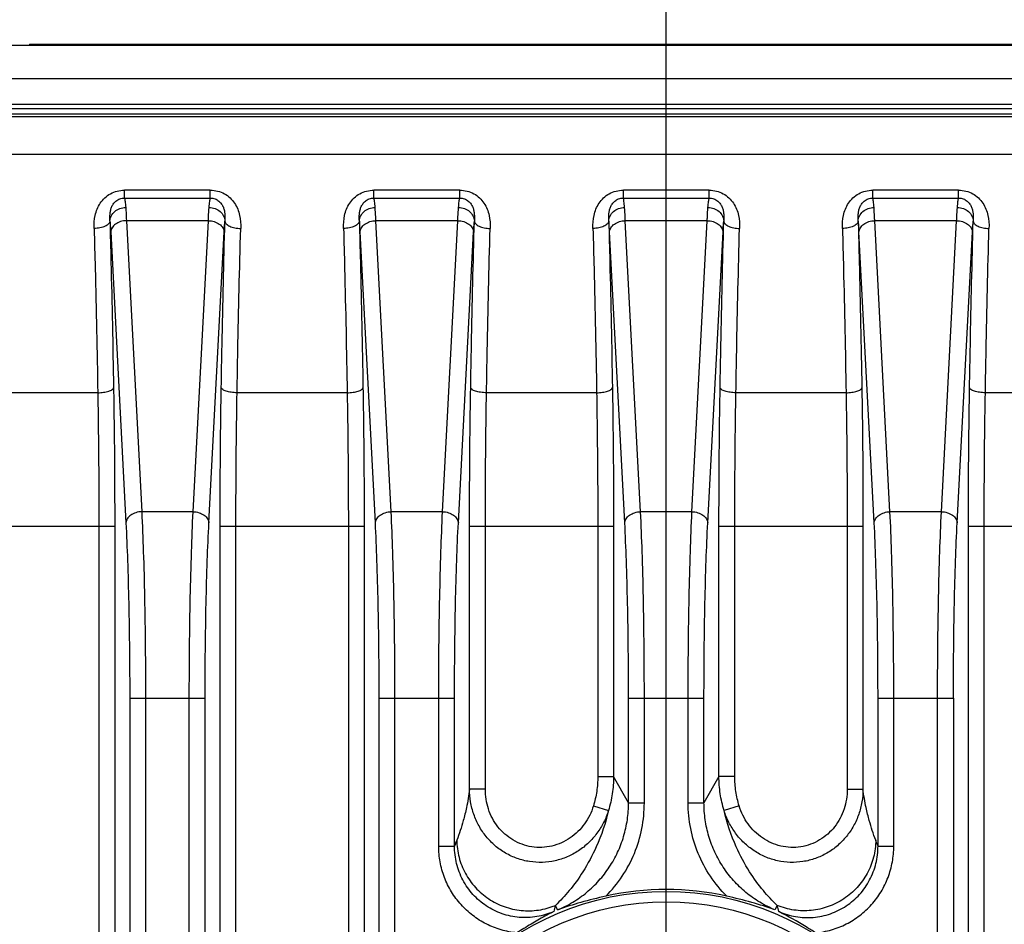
# Model space of a CAD drawing. Header units: millimetres. Extents: x 91 to 530, y 134 to 288.
# Tile 25 of 31: x 450 to 468, y 250 to 267. Entities that reach past the tile are written whole.
import ezdxf

# ---------------------------------------------------------------- set-up
doc = ezdxf.new("R2010")
doc.units = ezdxf.units.MM
doc.header["$LTSCALE"] = 32.67
doc.header["$PDMODE"] = 3
doc.header["$PDSIZE"] = 8
doc.linetypes.add('CENTER', pattern=[0.6, 0.375, -0.075, 0.075, -0.075])
doc.layers.get('0').update_dxf_attribs({"linetype": 'CONTINUOUS'})
doc.layers.get('Defpoints').update_dxf_attribs({"linetype": 'CONTINUOUS'})
for name, color, linetype in [('00_COMPONENTS', 7, 'CONTINUOUS'), ('03_ALL_AXES', 7, 'CONTINUOUS'), ('51__DRAFT_DIMS', 7, 'CONTINUOUS')]:
    doc.layers.add(name, color=color, linetype=linetype)
doc.styles.get("Standard").update_dxf_attribs({"font": 'Roboto-Regular.ttf'})
doc.dimstyles.new('DIMSTYLE_2', dxfattribs={"dimtxt": 3, "dimasz": 3, "dimexe": 2.5, "dimexo": 0.5, "dimgap": 0.75, "dimtad": 1, "dimdsep": 46, "dimtxsty": 'STANDARD', "dimblk": '_FILLED', "dimblk1": '_FILLED', "dimblk2": '_FILLED', "dimcen": 0.09, "dimclrt": 3, "dimazin": 2, "dimtp": 0.3, "dimtm": 0.3, "dimtfac": 1, "dimtofl": 0, "dimtmove": 0, "dimatfit": 3, "dimldrblk": '_FILLED', "dimfxl": 1, "dimtolj": 1, "dimarcsym": 0})
doc.dimstyles.new('DIMSTYLE_5', dxfattribs={"dimtxt": 3, "dimasz": 3, "dimexe": 2.5, "dimexo": 0.5, "dimgap": 0.75, "dimtad": 1, "dimdec": 1, "dimdsep": 46, "dimtxsty": 'STANDARD', "dimblk": '_FILLED', "dimblk1": '_FILLED', "dimblk2": '_FILLED', "dimcen": 0.09, "dimclrt": 3, "dimazin": 2, "dimtp": 0.2, "dimtm": 0.2, "dimtfac": 1, "dimtdec": 1, "dimtofl": 0, "dimtmove": 0, "dimatfit": 3, "dimldrblk": '_FILLED', "dimfxl": 1, "dimtolj": 1, "dimarcsym": 0})
doc.dimstyles.new('DIMSTYLE_6', dxfattribs={"dimtxt": 3, "dimasz": 3, "dimexe": 2.5, "dimexo": 0.5, "dimgap": 0.75, "dimtad": 1, "dimdsep": 46, "dimtxsty": 'STANDARD', "dimblk": '_FILLED', "dimblk1": '_FILLED', "dimblk2": '_FILLED', "dimcen": 0.09, "dimclrt": 3, "dimazin": 2, "dimtp": 0.2, "dimtm": 0.2, "dimtfac": 1, "dimtofl": 0, "dimtmove": 0, "dimatfit": 3, "dimldrblk": '_FILLED', "dimfxl": 1, "dimtolj": 1, "dimarcsym": 0})

# ---------------------------------------------------------------- blocks, each defined once
blk = doc.blocks.new('_FILLED')
at = {"color": 0, "linetype": 'ByBlock'}
blk.add_solid([(0, 0), (-1, 0.1667), (-1, -0.1667)], dxfattribs=at)
blk = doc.blocks.new('*D11')
at = {"layer": '51__DRAFT_DIMS', "color": 0, "lineweight": -2}
for p, q in [((461.94, 251.775), (461.94, 277.373)), ((485.59, 251.581), (485.59, 277.373)), ((464.94, 274.873), (482.59, 274.873))]:
    blk.add_line(p, q, dxfattribs=at)
at = {"layer": 'Defpoints', "color": 0}
for p in [(485.59, 274.873), (461.94, 251.275), (485.59, 251.081)]:
    blk.add_point(p, dxfattribs=at)
at = {"layer": '51__DRAFT_DIMS', "color": 0, "linetype": 'ByBlock', "lineweight": -2, "xscale": 3, "yscale": 3, "zscale": 3, "rotation": 180}
blk.add_blockref('_FILLED', (461.94, 274.873), dxfattribs=at)
at = {"layer": '51__DRAFT_DIMS', "color": 0, "linetype": 'ByBlock', "lineweight": -2, "xscale": 3, "yscale": 3, "zscale": 3}
blk.add_blockref('_FILLED', (485.59, 274.873), dxfattribs=at)
at = {"layer": '51__DRAFT_DIMS', "color": 3, "insert": (473.715, 279.623), "char_height": 3, "attachment_point": 2, "line_spacing_factor": 0.9}
blk.add_mtext('\\A1;23.7', dxfattribs=at)
blk = doc.blocks.new('*D13')
at = {"layer": '51__DRAFT_DIMS', "color": 0, "lineweight": -2}
for p, q in [((439.465, 258.399), (439.465, 285.764)), ((508.065, 256.046), (508.065, 285.764)), ((442.465, 283.264), (505.065, 283.264))]:
    blk.add_line(p, q, dxfattribs=at)
at = {"layer": 'Defpoints', "color": 0}
for p in [(508.065, 283.264), (439.465, 257.899), (508.065, 255.546)]:
    blk.add_point(p, dxfattribs=at)
at = {"layer": '51__DRAFT_DIMS', "color": 0, "linetype": 'ByBlock', "lineweight": -2, "xscale": 3, "yscale": 3, "zscale": 3, "rotation": 180}
blk.add_blockref('_FILLED', (439.465, 283.264), dxfattribs=at)
at = {"layer": '51__DRAFT_DIMS', "color": 0, "linetype": 'ByBlock', "lineweight": -2, "xscale": 3, "yscale": 3, "zscale": 3}
blk.add_blockref('_FILLED', (508.065, 283.264), dxfattribs=at)
at = {"layer": '51__DRAFT_DIMS', "color": 3, "insert": (473.727, 288.014), "char_height": 3, "attachment_point": 2, "line_spacing_factor": 0.9}
blk.add_mtext('\\A1;68.6', dxfattribs=at)
blk = doc.blocks.new('*D15')
at = {"layer": '51__DRAFT_DIMS', "color": 0, "lineweight": -2}
for p, q in [((447.437, 267.008), (428.024, 267.008)), ((430.524, 264.008), (430.524, 248.708)), ((458.521, 245.708), (428.024, 245.708))]:
    blk.add_line(p, q, dxfattribs=at)
at = {"layer": 'Defpoints', "color": 0}
for p in [(447.937, 267.008), (430.524, 245.708), (459.021, 245.708)]:
    blk.add_point(p, dxfattribs=at)
at = {"layer": '51__DRAFT_DIMS', "color": 0, "linetype": 'ByBlock', "lineweight": -2, "xscale": 3, "yscale": 3, "zscale": 3}
for p, rotation in [((430.524, 267.008), 90), ((430.524, 245.708), 270)]:
    blk.add_blockref('_FILLED', p, dxfattribs=dict(at, rotation=rotation))
at = {"layer": '51__DRAFT_DIMS', "color": 3, "insert": (425.774, 256.297), "char_height": 3, "attachment_point": 2, "rotation": 90, "line_spacing_factor": 0.9}
blk.add_mtext('\\A1;21.3', dxfattribs=at)

msp = doc.modelspace()

# ---------------------------------------------------------------- linework, layer by layer
at = {"layer": '00_COMPONENTS', "color": 7}
for p, q in [((499.593, 267.008), (447.937, 267.008)), ((449.865, 267.033), (449.865, 267.008)), ((449.865, 267.033), (497.665, 267.033)), ((498.696, 265.808), (448.834, 265.808))]:
    msp.add_line(p, q, dxfattribs=at)
at = {"layer": '00_COMPONENTS', "color": 4}
for p, q in [((451.765, 267.033), (451.765, 267.008)), ((448.834, 266.382), (498.696, 266.382)), ((448.834, 265.896), (498.696, 265.896)), ((498.696, 265.708), (448.834, 265.708)), ((498.743, 265.654), (448.787, 265.654)), ((498.743, 264.942), (448.787, 264.942)), ((451.666, 264.117), (451.666, 264.267)), ((453.293, 264.267), (451.666, 264.267)), ((453.293, 264.117), (453.293, 264.267)), ((456.396, 264.117), (456.396, 264.267)), ((458.023, 264.267), (456.396, 264.267)), ((458.023, 264.117), (458.023, 264.267)), ((461.126, 264.117), (461.126, 264.267)), ((462.753, 264.267), (461.126, 264.267)), ((462.753, 264.117), (462.753, 264.267)), ((465.856, 264.117), (465.856, 264.267)), ((467.483, 264.267), (465.856, 264.267)), ((467.483, 264.117), (467.483, 264.267)), ((451.666, 264.117), (453.293, 264.117)), ((456.396, 264.117), (458.023, 264.117)), ((461.126, 264.117), (462.753, 264.117)), ((465.856, 264.117), (467.483, 264.117)), ((451.703, 263.688), (451.992, 258.173)), ((453.256, 263.688), (451.703, 263.688)), ((452.967, 258.173), (453.256, 263.688)), ((456.722, 258.173), (456.433, 263.688)), ((457.986, 263.688), (456.433, 263.688)), ((457.697, 258.173), (457.986, 263.688)), ((461.452, 258.173), (461.163, 263.688)), ((462.716, 263.688), (461.163, 263.688)), ((462.427, 258.173), (462.716, 263.688)), ((466.182, 258.173), (465.893, 263.688)), ((467.446, 263.688), (465.893, 263.688)), ((467.157, 258.173), (467.446, 263.688)), ((451.404, 263.476), (451.693, 257.961)), ((453.267, 257.961), (453.556, 263.476)), ((456.423, 257.961), (456.134, 263.476)), ((457.997, 257.961), (458.286, 263.476)), ((461.153, 257.961), (460.864, 263.476)), ((462.727, 257.961), (463.016, 263.476)), ((465.883, 257.961), (465.594, 263.476)), ((467.457, 257.961), (467.746, 263.476)), ((451.159, 260.428), (449.421, 260.428)), ((455.889, 260.428), (453.801, 260.428)), ((460.619, 260.428), (458.531, 260.428)), ((465.349, 260.428), (463.261, 260.428)), ((470.079, 260.428), (467.991, 260.428)), ((452.967, 258.173), (451.992, 258.173)), ((457.697, 258.173), (456.722, 258.173)), ((462.427, 258.173), (461.452, 258.173)), ((467.157, 258.173), (466.182, 258.173)), ((449.1, 257.899), (451.48, 257.899)), ((451.181, 257.899), (451.181, 187.518)), ((451.48, 257.899), (451.48, 187.518)), ((453.479, 187.518), (453.479, 257.899)), ((453.479, 257.899), (456.21, 257.899)), ((453.779, 187.518), (453.779, 257.899)), ((455.911, 257.899), (455.911, 187.518)), ((456.21, 257.899), (456.21, 187.518)), ((458.209, 252.914), (458.209, 257.899)), ((458.209, 257.899), (460.94, 257.899)), ((458.509, 252.914), (458.509, 257.899)), ((460.641, 257.899), (460.641, 253.155)), ((460.94, 257.899), (460.94, 253.155)), ((462.939, 253.155), (462.939, 257.899)), ((462.939, 257.899), (465.67, 257.899)), ((463.239, 253.155), (463.239, 257.899)), ((465.371, 257.899), (465.371, 252.914)), ((465.67, 257.899), (465.67, 252.914)), ((467.669, 187.518), (467.669, 257.899)), ((467.669, 257.899), (470.4, 257.899)), ((467.969, 187.518), (467.969, 257.899)), ((451.765, 254.637), (451.765, 190.779)), ((451.765, 254.637), (453.195, 254.637)), ((452.064, 254.637), (452.064, 190.779)), ((452.895, 190.779), (452.895, 254.637)), ((453.195, 190.779), (453.195, 254.637)), ((456.495, 190.779), (456.495, 254.637)), ((456.495, 254.637), (457.925, 254.637)), ((456.794, 246.99), (456.794, 254.637)), ((457.625, 251.836), (457.625, 254.637)), ((457.925, 251.836), (457.925, 254.637)), ((461.225, 252.655), (461.225, 254.637)), ((461.225, 254.637), (462.655, 254.637)), ((461.524, 252.655), (461.524, 254.637)), ((462.355, 252.655), (462.355, 254.637)), ((462.655, 252.655), (462.655, 254.637)), ((465.955, 251.836), (465.955, 254.637)), ((465.955, 254.637), (467.385, 254.637)), ((466.254, 251.836), (466.254, 254.637)), ((467.085, 246.99), (467.085, 254.637)), ((467.385, 254.637), (467.385, 190.779)), ((460.641, 253.155), (460.94, 253.155)), ((461.225, 252.655), (460.94, 253.155)), ((462.939, 253.155), (462.655, 252.655)), ((463.239, 253.155), (462.939, 253.155)), ((458.509, 252.914), (458.209, 252.914)), ((465.371, 252.914), (465.67, 252.914)), ((461.225, 252.655), (461.524, 252.655)), ((462.355, 252.655), (462.655, 252.655)), ((460.557, 252.596), (460.843, 252.509)), ((463.322, 252.596), (463.036, 252.509)), ((457.625, 251.836), (457.925, 251.836)), ((465.955, 251.836), (466.254, 251.836)), ((459.88, 250.625), (459.836, 250.709)), ((464.043, 250.709), (463.999, 250.625))]:
    msp.add_line(p, q, dxfattribs=at)
for radius in [5.269, 5.07]:
    msp.add_circle((461.94, 245.708), radius, dxfattribs=at)
for centre, radius, start, end in [((491.292, 239.112), 35.711, 158.9358, 159.1268), ((432.749, 239.173), 35.538, 20.8728, 21.0646), ((480.154, 245.336), 21.017, 165.1879, 165.5141), ((443.813, 245.359), 20.926, 14.4852, 14.8128)]:
    msp.add_arc(centre, radius, start, end, dxfattribs=at)
at = {"layer": '00_COMPONENTS', "color": 7}
msp.add_arc((461.94, 245.708), 5.303, 77.5118, 102.4882, dxfattribs=at)
at = {"layer": '00_COMPONENTS', "color": 4}
for points, knots in [([(451.09, 263.541), (451.088, 263.624), (451.095, 263.75), (451.143, 263.911), (451.203, 264.025), (451.288, 264.125), (451.397, 264.205), (451.526, 264.256), (451.619, 264.267), (451.666, 264.267)], [0, 0, 0, 0, 0.239231, 0.359409, 0.481062, 0.605456, 0.733613, 0.865587, 1, 1, 1, 1]), ([(453.293, 264.267), (453.34, 264.267), (453.433, 264.256), (453.562, 264.205), (453.671, 264.125), (453.756, 264.025), (453.816, 263.911), (453.865, 263.75), (453.872, 263.624), (453.869, 263.541)], [0, 0, 0, 0, 0.134414, 0.266388, 0.394544, 0.518938, 0.640591, 0.760769, 1, 1, 1, 1]), ([(455.82, 263.541), (455.818, 263.624), (455.825, 263.75), (455.873, 263.911), (455.933, 264.025), (456.018, 264.125), (456.127, 264.205), (456.256, 264.256), (456.349, 264.267), (456.396, 264.267)], [0, 0, 0, 0, 0.239231, 0.359409, 0.481062, 0.605456, 0.733613, 0.865587, 1, 1, 1, 1]), ([(458.023, 264.267), (458.07, 264.267), (458.163, 264.256), (458.292, 264.205), (458.401, 264.125), (458.486, 264.025), (458.546, 263.911), (458.595, 263.75), (458.602, 263.624), (458.599, 263.541)], [0, 0, 0, 0, 0.134414, 0.266388, 0.394544, 0.518938, 0.640591, 0.760769, 1, 1, 1, 1]), ([(460.55, 263.541), (460.548, 263.624), (460.555, 263.75), (460.603, 263.911), (460.663, 264.025), (460.748, 264.125), (460.857, 264.205), (460.986, 264.256), (461.079, 264.267), (461.126, 264.267)], [0, 0, 0, 0, 0.239231, 0.359409, 0.481062, 0.605456, 0.733613, 0.865587, 1, 1, 1, 1]), ([(462.753, 264.267), (462.8, 264.267), (462.893, 264.256), (463.022, 264.205), (463.131, 264.125), (463.216, 264.025), (463.276, 263.911), (463.325, 263.75), (463.332, 263.624), (463.329, 263.541)], [0, 0, 0, 0, 0.134414, 0.266388, 0.394544, 0.518938, 0.640591, 0.760769, 1, 1, 1, 1]), ([(465.28, 263.541), (465.278, 263.624), (465.285, 263.75), (465.333, 263.911), (465.393, 264.025), (465.478, 264.125), (465.587, 264.205), (465.716, 264.256), (465.809, 264.267), (465.856, 264.267)], [0, 0, 0, 0, 0.239231, 0.359409, 0.481062, 0.605456, 0.733613, 0.865587, 1, 1, 1, 1]), ([(467.483, 264.267), (467.53, 264.267), (467.623, 264.256), (467.752, 264.205), (467.861, 264.125), (467.946, 264.025), (468.006, 263.911), (468.055, 263.75), (468.062, 263.624), (468.059, 263.541)], [0, 0, 0, 0, 0.134414, 0.266388, 0.394544, 0.518938, 0.640591, 0.760769, 1, 1, 1, 1]), ([(451.39, 263.678), (451.387, 263.723), (451.387, 263.79), (451.399, 263.879), (451.418, 263.944), (451.451, 264.008), (451.503, 264.065), (451.577, 264.107), (451.636, 264.117), (451.666, 264.117)], [0, 0, 0, 0, 0.227977, 0.340952, 0.455486, 0.574661, 0.703121, 0.845581, 1, 1, 1, 1]), ([(451.666, 264.117), (451.669, 264.109), (451.673, 264.089), (451.679, 264.051), (451.684, 264), (451.688, 263.962), (451.689, 263.941)], [0, 0, 0, 0, 0.139087, 0.353089, 0.640844, 1, 1, 1, 1]), ([(453.27, 263.941), (453.272, 263.962), (453.275, 264), (453.281, 264.051), (453.286, 264.089), (453.291, 264.109), (453.293, 264.117)], [0, 0, 0, 0, 0.359171, 0.646923, 0.860917, 1, 1, 1, 1]), ([(453.293, 264.117), (453.324, 264.117), (453.382, 264.107), (453.456, 264.065), (453.509, 264.008), (453.542, 263.944), (453.561, 263.879), (453.573, 263.79), (453.572, 263.723), (453.57, 263.678)], [0, 0, 0, 0, 0.15442, 0.29688, 0.425338, 0.544514, 0.659048, 0.772022, 1, 1, 1, 1]), ([(456.12, 263.678), (456.117, 263.723), (456.117, 263.79), (456.129, 263.879), (456.148, 263.944), (456.181, 264.008), (456.233, 264.065), (456.307, 264.107), (456.366, 264.117), (456.396, 264.117)], [0, 0, 0, 0, 0.227977, 0.340952, 0.455486, 0.574662, 0.70312, 0.845581, 1, 1, 1, 1]), ([(456.419, 263.941), (456.418, 263.962), (456.414, 264), (456.409, 264.051), (456.403, 264.089), (456.399, 264.109), (456.396, 264.117)], [0, 0, 0, 0, 0.359171, 0.646923, 0.860917, 1, 1, 1, 1]), ([(458, 263.941), (458.002, 263.962), (458.005, 264), (458.011, 264.051), (458.016, 264.089), (458.021, 264.109), (458.023, 264.117)], [0, 0, 0, 0, 0.359171, 0.646923, 0.860917, 1, 1, 1, 1]), ([(458.023, 264.117), (458.054, 264.117), (458.112, 264.107), (458.186, 264.065), (458.239, 264.008), (458.272, 263.944), (458.291, 263.879), (458.303, 263.79), (458.302, 263.723), (458.3, 263.678)], [0, 0, 0, 0, 0.15442, 0.29688, 0.425338, 0.544514, 0.659048, 0.772022, 1, 1, 1, 1]), ([(460.85, 263.678), (460.847, 263.723), (460.847, 263.79), (460.859, 263.879), (460.878, 263.944), (460.911, 264.008), (460.963, 264.065), (461.037, 264.107), (461.096, 264.117), (461.126, 264.117)], [0, 0, 0, 0, 0.227977, 0.340952, 0.455486, 0.574662, 0.70312, 0.845581, 1, 1, 1, 1]), ([(461.149, 263.941), (461.148, 263.962), (461.144, 264), (461.139, 264.051), (461.133, 264.089), (461.129, 264.109), (461.126, 264.117)], [0, 0, 0, 0, 0.359171, 0.646923, 0.860917, 1, 1, 1, 1]), ([(462.73, 263.941), (462.732, 263.962), (462.735, 264), (462.741, 264.051), (462.746, 264.089), (462.751, 264.109), (462.753, 264.117)], [0, 0, 0, 0, 0.359171, 0.646923, 0.860917, 1, 1, 1, 1]), ([(462.753, 264.117), (462.784, 264.117), (462.842, 264.107), (462.916, 264.065), (462.969, 264.008), (463.002, 263.944), (463.021, 263.879), (463.033, 263.79), (463.032, 263.723), (463.03, 263.678)], [0, 0, 0, 0, 0.15442, 0.29688, 0.425338, 0.544514, 0.659048, 0.772022, 1, 1, 1, 1]), ([(465.58, 263.678), (465.577, 263.723), (465.577, 263.79), (465.589, 263.879), (465.608, 263.944), (465.641, 264.008), (465.693, 264.065), (465.767, 264.107), (465.826, 264.117), (465.856, 264.117)], [0, 0, 0, 0, 0.227977, 0.340952, 0.455486, 0.574662, 0.70312, 0.845581, 1, 1, 1, 1]), ([(465.879, 263.941), (465.878, 263.962), (465.874, 264), (465.869, 264.051), (465.863, 264.089), (465.859, 264.109), (465.856, 264.117)], [0, 0, 0, 0, 0.359171, 0.646923, 0.860917, 1, 1, 1, 1]), ([(467.46, 263.941), (467.462, 263.962), (467.465, 264), (467.471, 264.051), (467.476, 264.089), (467.481, 264.109), (467.483, 264.117)], [0, 0, 0, 0, 0.359171, 0.646923, 0.860917, 1, 1, 1, 1]), ([(467.483, 264.117), (467.514, 264.117), (467.572, 264.107), (467.646, 264.065), (467.699, 264.008), (467.732, 263.944), (467.751, 263.879), (467.763, 263.79), (467.762, 263.723), (467.76, 263.678)], [0, 0, 0, 0, 0.15442, 0.29688, 0.425338, 0.544514, 0.659048, 0.772022, 1, 1, 1, 1]), ([(451.39, 263.678), (451.39, 263.695), (451.395, 263.729), (451.419, 263.795), (451.477, 263.868), (451.575, 263.925), (451.651, 263.94), (451.689, 263.941)], [0, 0, 0, 0, 0.116646, 0.235198, 0.479817, 0.736524, 1, 1, 1, 1]), ([(451.689, 263.941), (451.691, 263.923), (451.696, 263.839), (451.7, 263.754), (451.703, 263.688)], [0, 0, 0, 0, 0.2145, 1, 1, 1, 1]), ([(453.256, 263.688), (453.257, 263.712), (453.261, 263.796), (453.266, 263.881), (453.27, 263.941)], [0, 0, 0, 0, 0.284292, 1, 1, 1, 1]), ([(453.27, 263.941), (453.309, 263.94), (453.385, 263.925), (453.483, 263.868), (453.54, 263.795), (453.565, 263.729), (453.569, 263.695), (453.57, 263.678)], [0, 0, 0, 0, 0.263476, 0.520183, 0.764802, 0.883354, 1, 1, 1, 1]), ([(456.12, 263.678), (456.12, 263.695), (456.125, 263.729), (456.149, 263.795), (456.207, 263.868), (456.305, 263.925), (456.381, 263.94), (456.419, 263.941)], [0, 0, 0, 0, 0.116646, 0.235198, 0.479817, 0.736524, 1, 1, 1, 1]), ([(456.433, 263.688), (456.432, 263.712), (456.428, 263.796), (456.424, 263.881), (456.419, 263.941)], [0, 0, 0, 0, 0.284291, 1, 1, 1, 1]), ([(457.986, 263.688), (457.987, 263.712), (457.991, 263.796), (457.996, 263.881), (458, 263.941)], [0, 0, 0, 0, 0.284292, 1, 1, 1, 1]), ([(458, 263.941), (458.039, 263.94), (458.115, 263.925), (458.213, 263.868), (458.27, 263.795), (458.295, 263.729), (458.299, 263.695), (458.3, 263.678)], [0, 0, 0, 0, 0.263476, 0.520183, 0.764802, 0.883354, 1, 1, 1, 1]), ([(460.85, 263.678), (460.85, 263.695), (460.855, 263.729), (460.879, 263.795), (460.937, 263.868), (461.035, 263.925), (461.111, 263.94), (461.149, 263.941)], [0, 0, 0, 0, 0.116646, 0.235198, 0.479817, 0.736524, 1, 1, 1, 1]), ([(461.163, 263.688), (461.162, 263.712), (461.158, 263.796), (461.154, 263.881), (461.149, 263.941)], [0, 0, 0, 0, 0.284291, 1, 1, 1, 1]), ([(462.716, 263.688), (462.717, 263.712), (462.721, 263.796), (462.726, 263.881), (462.73, 263.941)], [0, 0, 0, 0, 0.284292, 1, 1, 1, 1]), ([(462.73, 263.941), (462.769, 263.94), (462.845, 263.925), (462.943, 263.868), (463, 263.795), (463.025, 263.729), (463.029, 263.695), (463.03, 263.678)], [0, 0, 0, 0, 0.263476, 0.520183, 0.764802, 0.883354, 1, 1, 1, 1]), ([(465.58, 263.678), (465.58, 263.695), (465.585, 263.729), (465.609, 263.795), (465.667, 263.868), (465.765, 263.925), (465.841, 263.94), (465.879, 263.941)], [0, 0, 0, 0, 0.116646, 0.235198, 0.479817, 0.736524, 1, 1, 1, 1]), ([(465.893, 263.688), (465.892, 263.712), (465.888, 263.796), (465.884, 263.881), (465.879, 263.941)], [0, 0, 0, 0, 0.284291, 1, 1, 1, 1]), ([(467.446, 263.688), (467.447, 263.712), (467.451, 263.796), (467.456, 263.881), (467.46, 263.941)], [0, 0, 0, 0, 0.284292, 1, 1, 1, 1]), ([(467.46, 263.941), (467.499, 263.94), (467.575, 263.925), (467.673, 263.868), (467.73, 263.795), (467.755, 263.729), (467.759, 263.695), (467.76, 263.678)], [0, 0, 0, 0, 0.263476, 0.520183, 0.764802, 0.883354, 1, 1, 1, 1]), ([(451.39, 263.678), (451.389, 263.669), (451.382, 263.65), (451.363, 263.625), (451.333, 263.602), (451.296, 263.582), (451.251, 263.565), (451.182, 263.547), (451.127, 263.542), (451.09, 263.541)], [0, 0, 0, 0, 0.07779, 0.166953, 0.271882, 0.393499, 0.530432, 0.679834, 1, 1, 1, 1]), ([(451.39, 263.678), (451.396, 263.422), (451.423, 262.369), (451.445, 261.317), (451.458, 260.52)], [0, 0, 0, 0, 0.243468, 1, 1, 1, 1]), ([(451.39, 263.678), (451.391, 263.664), (451.397, 263.597), (451.401, 263.529), (451.404, 263.476)], [0, 0, 0, 0, 0.214592, 1, 1, 1, 1]), ([(451.703, 263.688), (451.665, 263.687), (451.592, 263.676), (451.509, 263.637), (451.457, 263.594), (451.429, 263.557), (451.41, 263.518), (451.404, 263.49), (451.404, 263.476)], [0, 0, 0, 0, 0.284611, 0.551437, 0.674273, 0.789113, 0.896925, 1, 1, 1, 1]), ([(453.256, 263.688), (453.294, 263.687), (453.368, 263.676), (453.45, 263.637), (453.502, 263.594), (453.531, 263.557), (453.55, 263.518), (453.555, 263.49), (453.556, 263.476)], [0, 0, 0, 0, 0.284611, 0.551437, 0.674273, 0.789113, 0.896925, 1, 1, 1, 1]), ([(453.501, 260.52), (453.506, 260.79), (453.525, 261.843), (453.549, 262.895), (453.57, 263.678)], [0, 0, 0, 0, 0.256123, 1, 1, 1, 1]), ([(453.556, 263.476), (453.557, 263.495), (453.561, 263.563), (453.565, 263.63), (453.57, 263.678)], [0, 0, 0, 0, 0.284216, 1, 1, 1, 1]), ([(453.57, 263.678), (453.571, 263.669), (453.577, 263.65), (453.597, 263.625), (453.626, 263.602), (453.664, 263.582), (453.708, 263.565), (453.777, 263.547), (453.832, 263.542), (453.869, 263.541)], [0, 0, 0, 0, 0.077791, 0.166955, 0.271884, 0.393501, 0.530433, 0.679835, 1, 1, 1, 1]), ([(456.12, 263.678), (456.119, 263.669), (456.112, 263.65), (456.093, 263.625), (456.063, 263.602), (456.026, 263.582), (455.981, 263.565), (455.912, 263.547), (455.857, 263.542), (455.82, 263.541)], [0, 0, 0, 0, 0.07779, 0.166953, 0.271882, 0.393499, 0.530432, 0.679834, 1, 1, 1, 1]), ([(456.12, 263.678), (456.126, 263.422), (456.153, 262.369), (456.175, 261.317), (456.188, 260.52)], [0, 0, 0, 0, 0.243468, 1, 1, 1, 1]), ([(456.134, 263.476), (456.133, 263.495), (456.129, 263.563), (456.124, 263.63), (456.12, 263.678)], [0, 0, 0, 0, 0.284215, 1, 1, 1, 1]), ([(456.134, 263.476), (456.134, 263.49), (456.14, 263.518), (456.159, 263.557), (456.187, 263.594), (456.239, 263.637), (456.322, 263.676), (456.395, 263.687), (456.433, 263.688)], [0, 0, 0, 0, 0.103075, 0.210887, 0.325727, 0.448563, 0.715389, 1, 1, 1, 1]), ([(457.986, 263.688), (458.024, 263.687), (458.098, 263.676), (458.18, 263.637), (458.232, 263.594), (458.261, 263.557), (458.28, 263.518), (458.285, 263.49), (458.286, 263.476)], [0, 0, 0, 0, 0.284611, 0.551437, 0.674273, 0.789113, 0.896925, 1, 1, 1, 1]), ([(458.231, 260.52), (458.236, 260.79), (458.255, 261.843), (458.279, 262.895), (458.3, 263.678)], [0, 0, 0, 0, 0.256123, 1, 1, 1, 1]), ([(458.286, 263.476), (458.287, 263.495), (458.291, 263.563), (458.295, 263.63), (458.3, 263.678)], [0, 0, 0, 0, 0.284216, 1, 1, 1, 1]), ([(458.3, 263.678), (458.301, 263.669), (458.307, 263.65), (458.327, 263.625), (458.356, 263.602), (458.394, 263.582), (458.438, 263.565), (458.507, 263.547), (458.562, 263.542), (458.599, 263.541)], [0, 0, 0, 0, 0.077791, 0.166955, 0.271884, 0.393501, 0.530433, 0.679835, 1, 1, 1, 1]), ([(460.85, 263.678), (460.849, 263.669), (460.842, 263.65), (460.823, 263.625), (460.793, 263.602), (460.756, 263.582), (460.711, 263.565), (460.642, 263.547), (460.587, 263.542), (460.55, 263.541)], [0, 0, 0, 0, 0.07779, 0.166953, 0.271882, 0.393499, 0.530432, 0.679834, 1, 1, 1, 1]), ([(460.85, 263.678), (460.856, 263.422), (460.883, 262.369), (460.905, 261.317), (460.918, 260.52)], [0, 0, 0, 0, 0.243468, 1, 1, 1, 1]), ([(460.864, 263.476), (460.863, 263.495), (460.859, 263.563), (460.854, 263.63), (460.85, 263.678)], [0, 0, 0, 0, 0.284215, 1, 1, 1, 1]), ([(460.864, 263.476), (460.864, 263.49), (460.87, 263.518), (460.889, 263.557), (460.917, 263.594), (460.969, 263.637), (461.052, 263.676), (461.125, 263.687), (461.163, 263.688)], [0, 0, 0, 0, 0.103075, 0.210887, 0.325727, 0.448563, 0.715389, 1, 1, 1, 1]), ([(462.716, 263.688), (462.754, 263.687), (462.828, 263.676), (462.91, 263.637), (462.962, 263.594), (462.991, 263.557), (463.01, 263.518), (463.015, 263.49), (463.016, 263.476)], [0, 0, 0, 0, 0.284611, 0.551437, 0.674273, 0.789113, 0.896925, 1, 1, 1, 1]), ([(462.961, 260.52), (462.966, 260.79), (462.985, 261.843), (463.009, 262.895), (463.03, 263.678)], [0, 0, 0, 0, 0.256123, 1, 1, 1, 1]), ([(463.016, 263.476), (463.017, 263.495), (463.021, 263.563), (463.025, 263.63), (463.03, 263.678)], [0, 0, 0, 0, 0.284216, 1, 1, 1, 1]), ([(463.03, 263.678), (463.031, 263.669), (463.037, 263.65), (463.057, 263.625), (463.086, 263.602), (463.124, 263.582), (463.168, 263.565), (463.237, 263.547), (463.292, 263.542), (463.329, 263.541)], [0, 0, 0, 0, 0.077791, 0.166955, 0.271884, 0.393501, 0.530433, 0.679835, 1, 1, 1, 1]), ([(465.58, 263.678), (465.579, 263.669), (465.572, 263.65), (465.553, 263.625), (465.523, 263.602), (465.486, 263.582), (465.441, 263.565), (465.372, 263.547), (465.317, 263.542), (465.28, 263.541)], [0, 0, 0, 0, 0.07779, 0.166953, 0.271882, 0.393499, 0.530432, 0.679834, 1, 1, 1, 1]), ([(465.58, 263.678), (465.586, 263.422), (465.613, 262.369), (465.635, 261.317), (465.648, 260.52)], [0, 0, 0, 0, 0.243468, 1, 1, 1, 1]), ([(465.594, 263.476), (465.593, 263.495), (465.589, 263.563), (465.584, 263.63), (465.58, 263.678)], [0, 0, 0, 0, 0.284215, 1, 1, 1, 1]), ([(465.594, 263.476), (465.594, 263.49), (465.6, 263.518), (465.619, 263.557), (465.647, 263.594), (465.699, 263.637), (465.782, 263.676), (465.855, 263.687), (465.893, 263.688)], [0, 0, 0, 0, 0.103075, 0.210887, 0.325727, 0.448563, 0.715389, 1, 1, 1, 1]), ([(467.446, 263.688), (467.484, 263.687), (467.558, 263.676), (467.64, 263.637), (467.692, 263.594), (467.721, 263.557), (467.74, 263.518), (467.745, 263.49), (467.746, 263.476)], [0, 0, 0, 0, 0.284611, 0.551437, 0.674273, 0.789113, 0.896925, 1, 1, 1, 1]), ([(467.691, 260.52), (467.696, 260.79), (467.715, 261.843), (467.739, 262.895), (467.76, 263.678)], [0, 0, 0, 0, 0.256123, 1, 1, 1, 1]), ([(467.746, 263.476), (467.747, 263.495), (467.751, 263.563), (467.755, 263.63), (467.76, 263.678)], [0, 0, 0, 0, 0.284216, 1, 1, 1, 1]), ([(467.76, 263.678), (467.761, 263.669), (467.767, 263.65), (467.787, 263.625), (467.816, 263.602), (467.854, 263.582), (467.898, 263.565), (467.967, 263.547), (468.022, 263.542), (468.059, 263.541)], [0, 0, 0, 0, 0.077791, 0.166955, 0.271884, 0.393501, 0.530433, 0.679835, 1, 1, 1, 1]), ([(451.09, 263.541), (451.097, 263.288), (451.124, 262.251), (451.145, 261.213), (451.159, 260.428)], [0, 0, 0, 0, 0.243468, 1, 1, 1, 1]), ([(453.801, 260.428), (453.805, 260.693), (453.824, 261.731), (453.848, 262.769), (453.869, 263.541)], [0, 0, 0, 0, 0.256123, 1, 1, 1, 1]), ([(455.82, 263.541), (455.827, 263.288), (455.854, 262.251), (455.875, 261.213), (455.889, 260.428)], [0, 0, 0, 0, 0.243468, 1, 1, 1, 1]), ([(458.531, 260.428), (458.535, 260.693), (458.554, 261.731), (458.578, 262.769), (458.599, 263.541)], [0, 0, 0, 0, 0.256123, 1, 1, 1, 1]), ([(460.55, 263.541), (460.557, 263.288), (460.584, 262.251), (460.605, 261.213), (460.619, 260.428)], [0, 0, 0, 0, 0.243468, 1, 1, 1, 1]), ([(463.261, 260.428), (463.265, 260.693), (463.284, 261.731), (463.308, 262.769), (463.329, 263.541)], [0, 0, 0, 0, 0.256123, 1, 1, 1, 1]), ([(465.28, 263.541), (465.287, 263.288), (465.314, 262.251), (465.335, 261.213), (465.349, 260.428)], [0, 0, 0, 0, 0.243468, 1, 1, 1, 1]), ([(467.991, 260.428), (467.995, 260.693), (468.014, 261.731), (468.038, 262.769), (468.059, 263.541)], [0, 0, 0, 0, 0.256123, 1, 1, 1, 1]), ([(451.159, 260.428), (451.196, 260.428), (451.25, 260.432), (451.319, 260.444), (451.364, 260.455), (451.401, 260.469), (451.435, 260.486), (451.456, 260.506), (451.458, 260.52)], [0, 0, 0, 0, 0.343153, 0.501123, 0.643299, 0.765705, 0.865748, 1, 1, 1, 1]), ([(451.458, 260.52), (451.462, 260.306), (451.475, 259.433), (451.48, 258.559), (451.48, 257.899)], [0, 0, 0, 0, 0.244581, 1, 1, 1, 1]), ([(453.479, 257.899), (453.479, 258.121), (453.481, 258.995), (453.49, 259.868), (453.501, 260.52)], [0, 0, 0, 0, 0.253882, 1, 1, 1, 1]), ([(453.801, 260.428), (453.763, 260.428), (453.709, 260.432), (453.64, 260.444), (453.596, 260.455), (453.558, 260.469), (453.525, 260.486), (453.503, 260.506), (453.501, 260.52)], [0, 0, 0, 0, 0.343153, 0.501123, 0.643299, 0.765705, 0.865748, 1, 1, 1, 1]), ([(455.889, 260.428), (455.926, 260.428), (455.98, 260.432), (456.049, 260.444), (456.094, 260.455), (456.131, 260.469), (456.165, 260.486), (456.186, 260.506), (456.188, 260.52)], [0, 0, 0, 0, 0.343153, 0.501123, 0.643299, 0.765705, 0.865748, 1, 1, 1, 1]), ([(456.188, 260.52), (456.192, 260.306), (456.205, 259.433), (456.21, 258.559), (456.21, 257.899)], [0, 0, 0, 0, 0.244581, 1, 1, 1, 1]), ([(458.209, 257.899), (458.209, 258.121), (458.211, 258.995), (458.22, 259.868), (458.231, 260.52)], [0, 0, 0, 0, 0.253882, 1, 1, 1, 1]), ([(458.531, 260.428), (458.493, 260.428), (458.439, 260.432), (458.37, 260.444), (458.326, 260.455), (458.288, 260.469), (458.255, 260.486), (458.233, 260.506), (458.231, 260.52)], [0, 0, 0, 0, 0.343153, 0.501123, 0.643299, 0.765705, 0.865748, 1, 1, 1, 1]), ([(460.619, 260.428), (460.656, 260.428), (460.71, 260.432), (460.779, 260.444), (460.824, 260.455), (460.861, 260.469), (460.895, 260.486), (460.916, 260.506), (460.918, 260.52)], [0, 0, 0, 0, 0.343153, 0.501123, 0.643299, 0.765705, 0.865748, 1, 1, 1, 1]), ([(460.918, 260.52), (460.922, 260.306), (460.935, 259.433), (460.94, 258.559), (460.94, 257.899)], [0, 0, 0, 0, 0.244581, 1, 1, 1, 1]), ([(462.939, 257.899), (462.939, 258.121), (462.941, 258.995), (462.95, 259.868), (462.961, 260.52)], [0, 0, 0, 0, 0.253882, 1, 1, 1, 1]), ([(463.261, 260.428), (463.223, 260.428), (463.169, 260.432), (463.1, 260.444), (463.056, 260.455), (463.018, 260.469), (462.985, 260.486), (462.963, 260.506), (462.961, 260.52)], [0, 0, 0, 0, 0.343153, 0.501123, 0.643299, 0.765705, 0.865748, 1, 1, 1, 1]), ([(465.349, 260.428), (465.386, 260.428), (465.44, 260.432), (465.509, 260.444), (465.554, 260.455), (465.591, 260.469), (465.625, 260.486), (465.646, 260.506), (465.648, 260.52)], [0, 0, 0, 0, 0.343153, 0.501123, 0.643299, 0.765705, 0.865748, 1, 1, 1, 1]), ([(465.648, 260.52), (465.652, 260.306), (465.665, 259.433), (465.67, 258.559), (465.67, 257.899)], [0, 0, 0, 0, 0.244581, 1, 1, 1, 1]), ([(467.669, 257.899), (467.669, 258.121), (467.671, 258.995), (467.68, 259.868), (467.691, 260.52)], [0, 0, 0, 0, 0.253882, 1, 1, 1, 1]), ([(467.991, 260.428), (467.953, 260.428), (467.899, 260.432), (467.83, 260.444), (467.786, 260.455), (467.748, 260.469), (467.715, 260.486), (467.693, 260.506), (467.691, 260.52)], [0, 0, 0, 0, 0.343153, 0.501123, 0.643299, 0.765705, 0.865748, 1, 1, 1, 1]), ([(451.159, 260.428), (451.162, 260.222), (451.175, 259.379), (451.181, 258.536), (451.181, 257.899)], [0, 0, 0, 0, 0.244581, 1, 1, 1, 1]), ([(453.779, 257.899), (453.779, 258.113), (453.781, 258.956), (453.789, 259.799), (453.801, 260.428)], [0, 0, 0, 0, 0.253882, 1, 1, 1, 1]), ([(455.889, 260.428), (455.892, 260.222), (455.905, 259.379), (455.911, 258.536), (455.911, 257.899)], [0, 0, 0, 0, 0.244581, 1, 1, 1, 1]), ([(458.509, 257.899), (458.509, 258.113), (458.511, 258.956), (458.519, 259.799), (458.531, 260.428)], [0, 0, 0, 0, 0.253882, 1, 1, 1, 1]), ([(460.619, 260.428), (460.622, 260.222), (460.635, 259.379), (460.641, 258.536), (460.641, 257.899)], [0, 0, 0, 0, 0.244581, 1, 1, 1, 1]), ([(463.239, 257.899), (463.239, 258.113), (463.241, 258.956), (463.249, 259.799), (463.261, 260.428)], [0, 0, 0, 0, 0.253882, 1, 1, 1, 1]), ([(465.349, 260.428), (465.352, 260.222), (465.365, 259.379), (465.371, 258.536), (465.371, 257.899)], [0, 0, 0, 0, 0.244581, 1, 1, 1, 1]), ([(467.969, 257.899), (467.969, 258.113), (467.971, 258.956), (467.979, 259.799), (467.991, 260.428)], [0, 0, 0, 0, 0.253882, 1, 1, 1, 1]), ([(451.992, 258.173), (451.954, 258.172), (451.881, 258.16), (451.798, 258.121), (451.747, 258.078), (451.718, 258.042), (451.699, 258.002), (451.693, 257.974), (451.693, 257.961)], [0, 0, 0, 0, 0.284611, 0.551437, 0.674273, 0.789113, 0.896925, 1, 1, 1, 1]), ([(451.992, 258.173), (452.005, 257.92), (452.026, 257.38), (452.048, 256.527), (452.061, 255.6), (452.064, 254.962), (452.064, 254.637)], [0, 0, 0, 0, 0.214355, 0.458847, 0.724121, 1, 1, 1, 1]), ([(452.895, 254.637), (452.895, 254.962), (452.898, 255.6), (452.912, 256.527), (452.934, 257.38), (452.955, 257.92), (452.967, 258.173)], [0, 0, 0, 0, 0.275878, 0.541152, 0.785644, 1, 1, 1, 1]), ([(452.967, 258.173), (453.005, 258.172), (453.079, 258.16), (453.161, 258.121), (453.213, 258.078), (453.242, 258.042), (453.261, 258.002), (453.266, 257.974), (453.267, 257.961)], [0, 0, 0, 0, 0.284611, 0.551437, 0.674273, 0.789113, 0.896925, 1, 1, 1, 1]), ([(456.423, 257.961), (456.423, 257.974), (456.429, 258.002), (456.448, 258.042), (456.477, 258.078), (456.528, 258.121), (456.611, 258.16), (456.684, 258.172), (456.722, 258.173)], [0, 0, 0, 0, 0.103075, 0.210887, 0.325727, 0.448563, 0.715389, 1, 1, 1, 1]), ([(456.794, 254.637), (456.794, 254.962), (456.791, 255.6), (456.778, 256.527), (456.756, 257.38), (456.735, 257.92), (456.722, 258.173)], [0, 0, 0, 0, 0.275878, 0.541152, 0.785644, 1, 1, 1, 1]), ([(457.625, 254.637), (457.625, 254.962), (457.628, 255.6), (457.642, 256.527), (457.664, 257.38), (457.685, 257.92), (457.697, 258.173)], [0, 0, 0, 0, 0.275878, 0.541152, 0.785644, 1, 1, 1, 1]), ([(457.697, 258.173), (457.735, 258.172), (457.809, 258.16), (457.891, 258.121), (457.943, 258.078), (457.972, 258.042), (457.991, 258.002), (457.996, 257.974), (457.997, 257.961)], [0, 0, 0, 0, 0.284611, 0.551437, 0.674273, 0.789113, 0.896925, 1, 1, 1, 1]), ([(461.153, 257.961), (461.153, 257.974), (461.159, 258.002), (461.178, 258.042), (461.207, 258.078), (461.258, 258.121), (461.341, 258.16), (461.414, 258.172), (461.452, 258.173)], [0, 0, 0, 0, 0.103075, 0.210887, 0.325727, 0.448563, 0.715389, 1, 1, 1, 1]), ([(461.524, 254.637), (461.524, 254.962), (461.521, 255.6), (461.508, 256.527), (461.486, 257.38), (461.465, 257.92), (461.452, 258.173)], [0, 0, 0, 0, 0.275878, 0.541152, 0.785644, 1, 1, 1, 1]), ([(462.355, 254.637), (462.355, 254.962), (462.358, 255.6), (462.372, 256.527), (462.394, 257.38), (462.415, 257.92), (462.427, 258.173)], [0, 0, 0, 0, 0.275878, 0.541152, 0.785644, 1, 1, 1, 1]), ([(462.427, 258.173), (462.465, 258.172), (462.539, 258.16), (462.621, 258.121), (462.673, 258.078), (462.702, 258.042), (462.721, 258.002), (462.726, 257.974), (462.727, 257.961)], [0, 0, 0, 0, 0.284611, 0.551437, 0.674273, 0.789113, 0.896925, 1, 1, 1, 1]), ([(465.883, 257.961), (465.883, 257.974), (465.889, 258.002), (465.908, 258.042), (465.937, 258.078), (465.988, 258.121), (466.071, 258.16), (466.144, 258.172), (466.182, 258.173)], [0, 0, 0, 0, 0.103075, 0.210887, 0.325727, 0.448563, 0.715389, 1, 1, 1, 1]), ([(466.254, 254.637), (466.254, 254.962), (466.251, 255.6), (466.238, 256.527), (466.216, 257.38), (466.195, 257.92), (466.182, 258.173)], [0, 0, 0, 0, 0.275878, 0.541152, 0.785644, 1, 1, 1, 1]), ([(467.085, 254.637), (467.085, 254.962), (467.088, 255.6), (467.102, 256.527), (467.124, 257.38), (467.145, 257.92), (467.157, 258.173)], [0, 0, 0, 0, 0.275878, 0.541152, 0.785644, 1, 1, 1, 1]), ([(467.157, 258.173), (467.195, 258.172), (467.269, 258.16), (467.351, 258.121), (467.403, 258.078), (467.432, 258.042), (467.451, 258.002), (467.456, 257.974), (467.457, 257.961)], [0, 0, 0, 0, 0.284611, 0.551437, 0.674273, 0.789113, 0.896925, 1, 1, 1, 1]), ([(451.693, 257.961), (451.705, 257.723), (451.726, 257.215), (451.748, 256.413), (451.762, 255.543), (451.765, 254.943), (451.765, 254.637)], [0, 0, 0, 0, 0.214362, 0.458852, 0.724124, 1, 1, 1, 1]), ([(453.195, 254.637), (453.195, 254.943), (453.198, 255.543), (453.211, 256.413), (453.233, 257.215), (453.254, 257.723), (453.267, 257.961)], [0, 0, 0, 0, 0.275875, 0.541146, 0.785637, 1, 1, 1, 1]), ([(456.495, 254.637), (456.495, 254.943), (456.492, 255.543), (456.478, 256.413), (456.456, 257.215), (456.435, 257.723), (456.423, 257.961)], [0, 0, 0, 0, 0.275875, 0.541146, 0.785637, 1, 1, 1, 1]), ([(457.925, 254.637), (457.925, 254.943), (457.928, 255.543), (457.941, 256.413), (457.963, 257.215), (457.984, 257.723), (457.997, 257.961)], [0, 0, 0, 0, 0.275875, 0.541146, 0.785637, 1, 1, 1, 1]), ([(461.225, 254.637), (461.225, 254.943), (461.222, 255.543), (461.208, 256.413), (461.186, 257.215), (461.165, 257.723), (461.153, 257.961)], [0, 0, 0, 0, 0.275875, 0.541146, 0.785637, 1, 1, 1, 1]), ([(462.655, 254.637), (462.655, 254.943), (462.658, 255.543), (462.671, 256.413), (462.693, 257.215), (462.714, 257.723), (462.727, 257.961)], [0, 0, 0, 0, 0.275875, 0.541146, 0.785637, 1, 1, 1, 1]), ([(465.955, 254.637), (465.955, 254.943), (465.952, 255.543), (465.938, 256.413), (465.916, 257.215), (465.895, 257.723), (465.883, 257.961)], [0, 0, 0, 0, 0.275875, 0.541146, 0.785637, 1, 1, 1, 1]), ([(467.385, 254.637), (467.385, 254.943), (467.388, 255.543), (467.401, 256.413), (467.423, 257.215), (467.444, 257.723), (467.457, 257.961)], [0, 0, 0, 0, 0.275875, 0.541146, 0.785637, 1, 1, 1, 1]), ([(460.641, 253.155), (460.641, 253.06), (460.627, 252.871), (460.585, 252.687), (460.557, 252.596)], [0, 0, 0, 0, 0.499998, 1, 1, 1, 1]), ([(460.94, 253.155), (460.94, 253.045), (460.924, 252.827), (460.875, 252.613), (460.843, 252.509)], [0, 0, 0, 0, 0.499994, 1, 1, 1, 1]), ([(463.036, 252.509), (463.004, 252.613), (462.956, 252.827), (462.939, 253.045), (462.939, 253.155)], [0, 0, 0, 0, 0.5, 1, 1, 1, 1]), ([(463.322, 252.596), (463.295, 252.687), (463.253, 252.871), (463.239, 253.06), (463.239, 253.155)], [0, 0, 0, 0, 0.499997, 1, 1, 1, 1]), ([(458.209, 252.914), (458.196, 252.796), (458.161, 252.596), (458.081, 252.273), (458.014, 252.068), (457.967, 251.947)], [0, 0, 0, 0, 0.35541, 0.608126, 1, 1, 1, 1]), ([(460.843, 252.509), (460.819, 252.432), (460.758, 252.281), (460.631, 252.074), (460.47, 251.892), (460.279, 251.74), (460.064, 251.624), (459.832, 251.55), (459.59, 251.519), (459.346, 251.534), (459.109, 251.593), (458.888, 251.696), (458.689, 251.837), (458.519, 252.012), (458.383, 252.213), (458.284, 252.436), (458.223, 252.671), (458.21, 252.833), (458.209, 252.914)], [0, 0, 0, 0, 0.062429, 0.124886, 0.187369, 0.249874, 0.312399, 0.374939, 0.437492, 0.500051, 0.56261, 0.625162, 0.687701, 0.750222, 0.812719, 0.875185, 0.937616, 1, 1, 1, 1]), ([(460.557, 252.596), (460.539, 252.535), (460.492, 252.416), (460.393, 252.252), (460.269, 252.106), (460.12, 251.984), (459.953, 251.891), (459.771, 251.83), (459.58, 251.804), (459.389, 251.815), (459.203, 251.863), (459.029, 251.945), (458.874, 252.059), (458.743, 252.198), (458.638, 252.36), (458.563, 252.536), (458.519, 252.723), (458.509, 252.85), (458.509, 252.914)], [0, 0, 0, 0, 0.062514, 0.125024, 0.187529, 0.250029, 0.312525, 0.375017, 0.437506, 0.499993, 0.562481, 0.62497, 0.687463, 0.74996, 0.812462, 0.874969, 0.937482, 1, 1, 1, 1]), ([(465.67, 252.914), (465.67, 252.833), (465.656, 252.671), (465.596, 252.436), (465.497, 252.213), (465.36, 252.012), (465.19, 251.837), (464.991, 251.696), (464.77, 251.593), (464.533, 251.534), (464.29, 251.519), (464.048, 251.55), (463.815, 251.624), (463.601, 251.74), (463.41, 251.892), (463.249, 252.074), (463.121, 252.281), (463.06, 252.432), (463.036, 252.509)], [0, 0, 0, 0, 0.062383, 0.124813, 0.18728, 0.249776, 0.312296, 0.374835, 0.437387, 0.499946, 0.562505, 0.625058, 0.687599, 0.750124, 0.81263, 0.875112, 0.93757, 1, 1, 1, 1]), ([(465.371, 252.914), (465.371, 252.85), (465.361, 252.723), (465.316, 252.536), (465.241, 252.36), (465.137, 252.198), (465.005, 252.059), (464.85, 251.945), (464.677, 251.863), (464.491, 251.815), (464.299, 251.804), (464.109, 251.83), (463.927, 251.891), (463.759, 251.984), (463.611, 252.106), (463.486, 252.252), (463.388, 252.416), (463.341, 252.535), (463.322, 252.596)], [0, 0, 0, 0, 0.062518, 0.12503, 0.187536, 0.250038, 0.312535, 0.375027, 0.437516, 0.500003, 0.562491, 0.62498, 0.687472, 0.749968, 0.812469, 0.874975, 0.937485, 1, 1, 1, 1]), ([(465.912, 251.947), (465.865, 252.068), (465.799, 252.273), (465.719, 252.596), (465.684, 252.796), (465.67, 252.914)], [0, 0, 0, 0, 0.391875, 0.644591, 1, 1, 1, 1]), ([(459.88, 250.625), (459.979, 250.667), (460.172, 250.764), (460.435, 250.952), (460.668, 251.176), (460.866, 251.432), (461.024, 251.714), (461.139, 252.017), (461.209, 252.333), (461.225, 252.548), (461.225, 252.655)], [0, 0, 0, 0, 0.125002, 0.250004, 0.375006, 0.500007, 0.625006, 0.750005, 0.875003, 1, 1, 1, 1]), ([(460.793, 250.885), (460.909, 251.001), (461.118, 251.256), (461.35, 251.691), (461.492, 252.164), (461.524, 252.492), (461.524, 252.655)], [0, 0, 0, 0, 0.249996, 0.499995, 0.749996, 1, 1, 1, 1]), ([(463.086, 250.885), (462.971, 251.001), (462.762, 251.256), (462.53, 251.691), (462.387, 252.164), (462.355, 252.492), (462.355, 252.655)], [0, 0, 0, 0, 0.249996, 0.499995, 0.749996, 1, 1, 1, 1]), ([(463.999, 250.625), (463.9, 250.667), (463.708, 250.764), (463.444, 250.952), (463.211, 251.176), (463.013, 251.432), (462.855, 251.714), (462.74, 252.017), (462.67, 252.333), (462.655, 252.548), (462.655, 252.655)], [0, 0, 0, 0, 0.125002, 0.250004, 0.375006, 0.500007, 0.625007, 0.750005, 0.875003, 1, 1, 1, 1]), ([(460.843, 252.509), (460.79, 252.273), (460.654, 251.871), (460.384, 251.369), (460.118, 251), (459.929, 250.797), (459.836, 250.709)], [0, 0, 0, 0, 0.347804, 0.603743, 0.815645, 1, 1, 1, 1]), ([(464.043, 250.709), (463.95, 250.797), (463.762, 251), (463.495, 251.369), (463.226, 251.871), (463.09, 252.273), (463.036, 252.509)], [0, 0, 0, 0, 0.184356, 0.396258, 0.652199, 1, 1, 1, 1]), ([(457.967, 251.947), (457.968, 251.838), (457.997, 251.618), (458.119, 251.31), (458.312, 251.04), (458.565, 250.824), (458.863, 250.675), (459.188, 250.602), (459.52, 250.609), (459.735, 250.668), (459.836, 250.709)], [0, 0, 0, 0, 0.124356, 0.249012, 0.373983, 0.499208, 0.624568, 0.749912, 0.875092, 1, 1, 1, 1]), ([(465.912, 251.947), (465.911, 251.838), (465.883, 251.618), (465.761, 251.31), (465.567, 251.04), (465.314, 250.824), (465.016, 250.675), (464.692, 250.602), (464.359, 250.609), (464.145, 250.668), (464.043, 250.709)], [0, 0, 0, 0, 0.124356, 0.249012, 0.373983, 0.499208, 0.624568, 0.749912, 0.875092, 1, 1, 1, 1]), ([(459.105, 250.19), (459.005, 250.2), (458.805, 250.238), (458.522, 250.35), (458.264, 250.513), (458.041, 250.72), (457.859, 250.965), (457.725, 251.239), (457.643, 251.532), (457.625, 251.735), (457.625, 251.836)], [0, 0, 0, 0, 0.124997, 0.249993, 0.37499, 0.499988, 0.624988, 0.74999, 0.874994, 1, 1, 1, 1]), ([(459.806, 250.593), (459.704, 250.549), (459.488, 250.484), (459.151, 250.47), (458.821, 250.539), (458.519, 250.689), (458.264, 250.91), (458.071, 251.186), (457.951, 251.501), (457.924, 251.724), (457.925, 251.836)], [0, 0, 0, 0, 0.124997, 0.250001, 0.37501, 0.50002, 0.625026, 0.750025, 0.875016, 1, 1, 1, 1]), ([(464.074, 250.593), (464.176, 250.549), (464.391, 250.484), (464.728, 250.47), (465.058, 250.539), (465.36, 250.689), (465.615, 250.91), (465.809, 251.186), (465.928, 251.501), (465.955, 251.724), (465.955, 251.836)], [0, 0, 0, 0, 0.124997, 0.250001, 0.37501, 0.50002, 0.625026, 0.750025, 0.875016, 1, 1, 1, 1]), ([(464.774, 250.19), (464.875, 250.2), (465.074, 250.238), (465.358, 250.35), (465.616, 250.513), (465.839, 250.72), (466.02, 250.965), (466.154, 251.239), (466.236, 251.532), (466.254, 251.735), (466.254, 251.836)], [0, 0, 0, 0, 0.124997, 0.249993, 0.37499, 0.499989, 0.624988, 0.74999, 0.874994, 1, 1, 1, 1])]:
    msp.add_open_spline(points, degree=3, knots=knots, dxfattribs=at)
at = {"layer": '00_COMPONENTS', "color": 7}
for points, knots in [([(460.793, 250.885), (460.635, 250.85), (460.327, 250.775), (460.025, 250.678), (459.88, 250.625)], [0, 0, 0, 0, 0.512954, 1, 1, 1, 1]), ([(463.999, 250.625), (463.855, 250.678), (463.553, 250.775), (463.245, 250.85), (463.086, 250.885)], [0, 0, 0, 0, 0.487046, 1, 1, 1, 1]), ([(459.806, 250.593), (459.748, 250.565), (459.603, 250.488), (459.369, 250.354), (459.195, 250.246), (459.105, 250.19)], [0, 0, 0, 0, 0.237681, 0.60787, 1, 1, 1, 1]), ([(464.774, 250.19), (464.714, 250.228), (464.485, 250.37), (464.251, 250.504), (464.074, 250.593)], [0, 0, 0, 0, 0.263675, 1, 1, 1, 1])]:
    msp.add_open_spline(points, degree=3, knots=knots, dxfattribs=at)
at = {"layer": '03_ALL_AXES', "color": 1, "linetype": 'CENTER'}
msp.add_line((461.94, 245.708), (461.94, 253.958), dxfattribs=at)

# ---------------------------------------------------------------- dimensions: what is measured, and where the dimension line sits
at = {"layer": '51__DRAFT_DIMS', "color": 4}
for base, p1, p2, dimstyle, picture, middle in [((508.065, 283.264), (439.465, 257.899), (508.065, 255.546), 'DIMSTYLE_2', '*D13', (473.727, 283.264)), ((485.589715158, 274.872622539), (461.939715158, 251.274700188), (485.589715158, 251.081274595), 'DIMSTYLE_5', '*D11', (473.714909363, 274.872622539))]:
    dim = msp.add_linear_dim(base=base, p1=p1, p2=p2, dimstyle=dimstyle, dxfattribs=at)
    dim.commit()
    dim.dimension.update_dxf_attribs({"geometry": picture, "text_midpoint": middle, "dimtype": 160})
dim = msp.add_linear_dim(base=(430.524, 245.708), p1=(447.937, 267.008), p2=(459.021, 245.708), angle=270, dimstyle='DIMSTYLE_6', dxfattribs=at)
dim.commit()
dim.dimension.update_dxf_attribs({"geometry": '*D15', "text_midpoint": (430.524, 256.297), "dimtype": 160})

doc.saveas('drawing.dxf')
